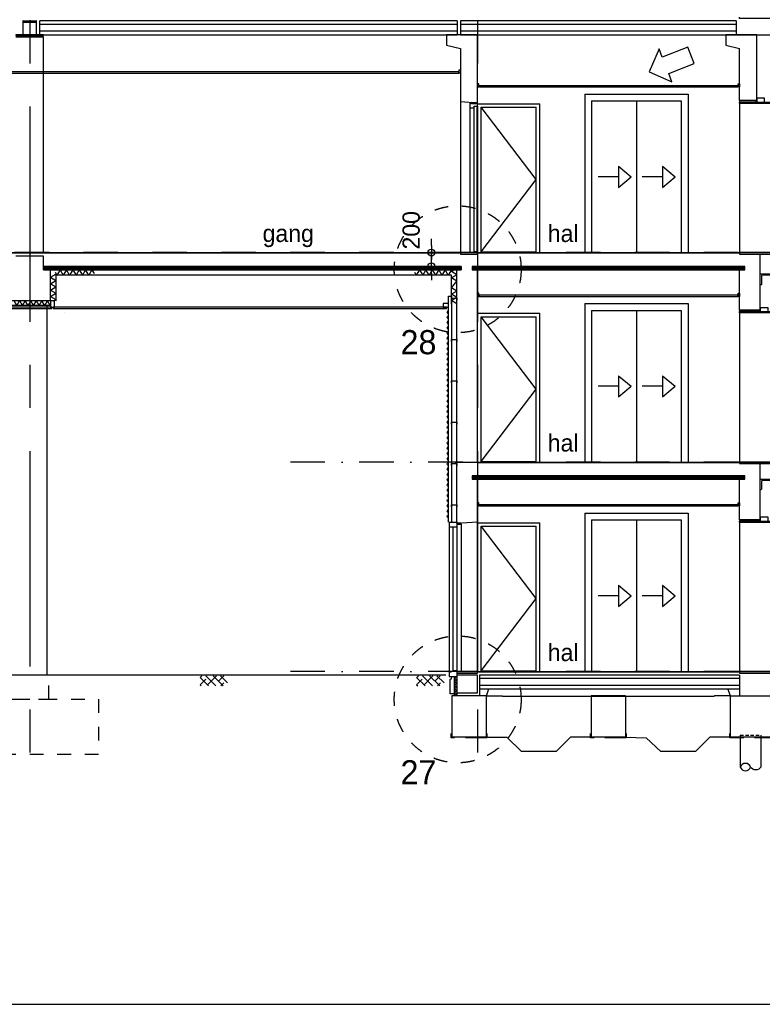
# Model space of a CAD drawing. Extents: x 0 to 140000, y 0 to 84100.
# Tile 43 of 105: x 43758 to 54535, y 1000 to 15285. Entities that reach past the tile are written whole.
import ezdxf
from ezdxf.enums import TextEntityAlignment as Align

# ---------------------------------------------------------------- set-up
doc = ezdxf.new("R2010")
doc.units = 0
doc.header["$LTSCALE"] = 100
doc.header["$MEASUREMENT"] = 0
doc.header["$PDMODE"] = 35
doc.header["$PDSIZE"] = 5
for name, pattern in [('B0201', [50, 31.25, -6.25, 6.25, -6.25]), ('B0403', [37.5, 25, -12.5]), ('B0702', [4.6875, 3.125, -1.5625]), ('DASHDOT', [1, 0.5, -0.25, 0, -0.25]), ('HIDDENX2', [0.75, 0.5, -0.25]), ('TEGELS', [4, 2, -2])]:
    doc.linetypes.add(name, pattern=pattern)
doc.layers.get('0').update_dxf_attribs({"linetype": 'CONTINUOUS'})
doc.layers.get('DEFPOINTS').update_dxf_attribs({"linetype": 'CONTINUOUS'})
for name, color, linetype in [('AA21K---_ISOLATIE', 1, 'CONTINUOUS'), ('AA27K---_ISOLATIE', 1, 'CONTINUOUS'), ('AA43----_ARCEER', 1, 'CONTINUOUS'), ('AI$7A---_STRAMIEN', 1, 'CONTINUOUS'), ('AI31----_BUITENKOZ', 7, 'CONTINUOUS'), ('AL$0A---_WIJZIGINGEN', 2, 'CONTINUOUS'), ('AL$1A---_ALGEMEEN', 1, 'CONTINUOUS'), ('AL$7A---_STRAMIEN', 42, 'B0201'), ('AL$8A---_HULPLIJNEN', 1, 'CONTINUOUS'), ('AL11----_GRONDWERK', 4, 'CONTINUOUS'), ('AL21----_BUITENWAND', 2, 'CONTINUOUS'), ('AL21FG2-_BAKSTEEN', 2, 'CONTINUOUS'), ('AL21K---_ISOLATIE', 1, 'CONTINUOUS'), ('AL21XI--_HOUT', 7, 'CONTINUOUS'), ('AL21XN6-_KUNSTSTOF', 2, 'CONTINUOUS'), ('AL22G---_PREFABBETON', 3, 'CONTINUOUS'), ('AL23----_ARCEER', 3, 'CONTINUOUS'), ('AL23----_VLOEREN', 7, 'CONTINUOUS'), ('AL27K---_ISOLATIE', 7, 'CONTINUOUS'), ('AL28----_KONSTRUKTIE', 3, 'CONTINUOUS'), ('AL28MH--_METAAL', 3, 'CONTINUOUS'), ('AL31----_BUITENKOZ', 7, 'CONTINUOUS'), ('AL31----_BUITENKOZIJ', 7, 'CONTINUOUS'), ('AL32----_BINNENKOZ', 7, 'CONTINUOUS'), ('AL32----_BINNENKOZIJ', 7, 'CONTINUOUS'), ('AL41----_BUITENWANDA', 2, 'CONTINUOUS'), ('AL42----_BINNENWANDA', 2, 'CONTINUOUS'), ('AL43----_VLOERAFW', 1, 'CONTINUOUS'), ('AL45----_PLAFONDAFW', 7, 'CONTINUOUS'), ('AM$1A---_ALGEMEEN', 1, 'CONTINUOUS'), ('AT$0A---_WIJZIGINGEN', 7, 'CONTINUOUS'), ('AT$1A---_ALGEMEEN', 7, 'CONTINUOUS'), ('BL$8A---_HULPLIJNEN', 1, 'CONTINUOUS')]:
    doc.layers.add(name, color=color, linetype=linetype)
doc.styles.add('00_10', font='B-GBP.shx', dxfattribs={"height": 12})
doc.styles.add('03_100', font='B-GBP.shx', dxfattribs={"height": 350})
doc.styles.add('03_AT', font='B-GBP')
doc.styles.add('B-01', font='b-gbp')
doc.dimstyles.new('1732', dxfattribs={"dimscale": 100, "dimtxt": 2.5, "dimasz": 1, "dimexe": 0.18, "dimexo": 0.0625, "dimgap": 1, "dimtad": 1, "dimdec": 0, "dimzin": 0, "dimtxsty": 'B-01', "dimblk1": 'B-TOD', "dimblk2": 'B-TOD', "dimsah": 1, "dimcen": 1, "dimse1": 1, "dimse2": 1, "dimclrt": 2, "dimazin": 3, "dimtfac": 1, "dimtdec": 1, "dimtmove": 0, "dimatfit": 3, "dimtolj": 1, "dimtzin": 0})

# ---------------------------------------------------------------- blocks, each defined once
blk = doc.blocks.new('ARC890')
at = {"color": 0}
for q in [(-52, -45), (52, -45)]:
    blk.add_line((0, 45), q, dxfattribs=at)
blk = doc.blocks.new('BORDER')
at = {"linetype": 'BYBLOCK'}
blk.add_line((0, 0), (1, 0), dxfattribs=at)
blk = doc.blocks.new('ARC870')
at = {"color": 0}
for q in [(-40, -35), (40, -35)]:
    blk.add_line((0, 35), q, dxfattribs=at)
blk = doc.blocks.new('B-TOD')
for p, q in [((0, -2), (0, 2)), ((-1, 0), (1, 0))]:
    blk.add_line(p, q)
blk.add_circle((0, 0), 0.5)
blk = doc.blocks.new('*D224')
at = {"color": 0, "linetype": 'BYBLOCK'}
for p, q in [((49733, 12007), (49733, 12107)), ((49733, 11707), (49733, 11907)), ((49733, 11707), (49733, 11907)), ((49733, 11607), (49733, 11507))]:
    blk.add_line(p, q, dxfattribs=at)
at = {"layer": 'DEFPOINTS', "color": 0, "linetype": 'BYBLOCK'}
for p in [(49733, 11907), (50154, 11907), (50166, 11707)]:
    blk.add_point(p, dxfattribs=at)
at = {"color": 0, "linetype": 'BYBLOCK', "xscale": 100, "yscale": 100, "zscale": 100}
for p, rotation in [((49733, 11907), 270), ((49733, 11707), 90)]:
    blk.add_blockref('B-TOD', p, dxfattribs=dict(at, rotation=rotation))
at = {"color": 2, "linetype": 'BYBLOCK', "insert": (49440, 12230), "char_height": 250, "attachment_point": 5, "rotation": 90, "style": 'B-01'}
blk.add_mtext('\\A1;200', dxfattribs=at)
blk = doc.blocks.new('AS00S005')
at = {"layer": 'AL$0A---_WIJZIGINGEN'}
blk.add_lwpolyline([(0, 0), (-5.12, -5.12), (-5.12, -2.56), (-13.06, -2.56), (-13.06, 2.56), (-5.12, 2.56), (-5.12, 5.12)], close=True, dxfattribs=at)
at = {"layer": 'AT$0A---_WIJZIGINGEN', "color": 3, "style": '03_AT'}
blk.add_attdef('NUMMER', text='', height=3.5, dxfattribs=at).set_placement((-8.98, -0.06), align=Align.MIDDLE)

msp = doc.modelspace()

# ---------------------------------------------------------------- hatches: boundary and pattern name
h = msp.add_hatch()
h.set_pattern_fill('ANSI38', color=256, scale=600, style=0)
h.set_pattern_definition([(135, (56559.675, 9985.19), (53.033, 53.033), []), (45, (56559.675, 9985.19), (159.09903, 53.033), [187.5, -112.5])])
h.paths.add_polyline_path([(46776, 5620.2), (46376.5, 5620.2), (46376.5, 5766.7), (46776, 5766.7)])
h = msp.add_hatch()
h.set_pattern_fill('ANSI38', color=256, scale=600, style=0)
h.set_pattern_definition([(135, (59701.54, 9985.19), (53.033, 53.033), []), (45, (59701.54, 9985.19), (159.09903, 53.033), [187.5, -112.5])])
h.paths.add_polyline_path([(49917.9, 5620.2), (49518.4, 5620.2), (49518.4, 5766.7), (49917.9, 5766.7)])

# ---------------------------------------------------------------- linework, layer by layer
at = {"color": 1}
for p, q in [((44271.8, 11620.9), (44297.3, 11576.7)), ((44343.5, 11656.7), (44389.7, 11576.7)), ((44806.6, 11656.7), (44760.4, 11576.7)), ((44806.6, 11656.7), (44838, 11602.2)), ((49488.3, 11620.9), (49513.8, 11576.7)), ((49560, 11656.7), (49606.2, 11576.7)), ((50023, 11656.7), (49976.8, 11576.7)), ((50068, 11656.7), (50023.8, 11631.1)), ((50103.8, 11585), (50023.8, 11538.8)), ((44203.8, 11455.3), (44283.8, 11501.5)), ((44203.8, 11455.3), (44283.8, 11409.2))]:
    msp.add_line(p, q, dxfattribs=at)
at = {"color": 1, "linetype": 'CONTINUOUS'}
for p, q in [((44482.1, 11576.7), (44435.9, 11656.7)), ((44760.4, 11576.7), (44714.2, 11656.7)), ((49698.6, 11576.7), (49652.4, 11656.7)), ((49976.8, 11576.7), (49930.6, 11656.7)), ((50023.8, 11396.4), (50103.8, 11492.6))]:
    msp.add_line(p, q, dxfattribs=at)
at = {"color": 0}
msp.add_lwpolyline([(50003.8, 5503.7), (50003.8, 5718.7), (50024.8, 5723.7), (50028.8, 5753.7), (50063.8, 5753.7), (50063.8, 5503.7)], close=True, dxfattribs=at)
at = {"layer": 'AA21K---_ISOLATIE'}
msp.add_line((44202.8, 11136.7), (44162.4, 11206.7), dxfattribs=at)
at = {"layer": 'AA27K---_ISOLATIE'}
for p, q in [((50103.2, 5753.7), (50064.7, 5728.3)), ((50103.2, 5702.9), (50064.7, 5728.3)), ((50103.2, 5702.9), (50064.7, 5677.5)), ((50103.2, 5652.1), (50064.7, 5677.5)), ((50103.2, 5652.1), (50064.7, 5626.7)), ((50103.2, 5601.3), (50064.7, 5626.7)), ((50103.2, 5601.3), (50064.7, 5575.9)), ((50103.2, 5550.5), (50064.7, 5575.9)), ((50103.2, 5550.5), (50064.7, 5525.1)), ((50103.2, 5499.7), (50064.7, 5525.1)), ((50103.2, 5499.7), (50064.7, 5474.3))]:
    msp.add_line(p, q, dxfattribs=at)
at = {"layer": 'AA43----_ARCEER'}
for p, q in [((50289.8, 14006.7), (50289.8, 11906.7)), ((50403.8, 14031.7), (50403.8, 11906.7)), ((50403.8, 8000.7), (50403.8, 5826.7))]:
    msp.add_line(p, q, dxfattribs=at)
at = {"layer": 'AI$7A---_STRAMIEN'}
msp.add_line((44415.2, 11037.3), (44415.2, 11037.3), dxfattribs=at)
at = {"layer": 'AI31----_BUITENKOZ'}
for points in [[(54453.8, 14091.2), (54567.8, 14091.2), (54567.8, 14147.2), (54453.8, 14147.2)], [(54503.8, 11050.7), (54617.8, 11050.7), (54617.8, 11106.7), (54503.8, 11106.7)], [(54503.8, 8010.4), (54617.8, 8010.4), (54617.8, 8066.4), (54503.8, 8066.4)]]:
    msp.add_lwpolyline(points, close=True, dxfattribs=at)
at = {"layer": 'AL$1A---_ALGEMEEN', "color": 4, "linetype": 'TEGELS'}
for centre in [(50114.2, 11664.2), (50114.2, 5424.1)]:
    msp.add_circle(centre, 920.5, dxfattribs=at)
at = {"layer": 'AL$7A---_STRAMIEN'}
for p, q in [((43903.8, 39027.2), (43903.8, 4182.5)), ((50403.8, 39027.2), (50403.8, 4132.5))]:
    msp.add_line(p, q, dxfattribs=at)
at = {"layer": 'AL$7A---_STRAMIEN', "color": 1, "linetype": 'DASHDOT', "ltscale": 10}
for p, q in [((74188.1, 11906.7), (32778.5, 11906.7)), ((74189, 8866.7), (47505.6, 8866.7)), ((74189, 5826.7), (47505.6, 5826.7))]:
    msp.add_line(p, q, dxfattribs=at)
at = {"layer": 'AL$8A---_HULPLIJNEN'}
for p, q in [((43703.9, 15034.7), (44103.7, 15034.7)), ((50531.7, 5476.7), (50566.1, 5576.7)), ((54070.9, 5476.7), (54036.4, 5576.7))]:
    msp.add_line(p, q, dxfattribs=at)
at = {"layer": 'AL$8A---_HULPLIJNEN', "linetype": 'TEGELS'}
for p, q in [((50763.5, 5476.7), (50770.3, 5466.7)), ((53839, 5476.7), (53832.3, 5466.7))]:
    msp.add_line(p, q, dxfattribs=at)
at = {"layer": 'AL11----_GRONDWERK'}
msp.add_line((49942.8, 5776.7), (1000, 5776.7), dxfattribs=at)
at = {"layer": 'AL21----_BUITENWAND'}
msp.add_lwpolyline([(44258.8, 11116.7), (44263.8, 11116.7), (44263.8, 11206.7), (44248.8, 11206.7), (44263.8, 11206.7), (44203.8, 11206.7), (44203.8, 11116.7), (44263.8, 11116.7)], close=True, dxfattribs=at)
at = {"layer": 'AL21FG2-_BAKSTEEN', "color": 1}
for p, q in [((51957.3, 14206.7), (51957.3, 11906.7)), ((51957.3, 14206.7), (53457.3, 14206.7)), ((53457.3, 14206.7), (53457.3, 11906.7)), ((52057.3, 14106.7), (52057.3, 11906.7)), ((52057.3, 14106.7), (53357.3, 14106.7)), ((52057.3, 14088.7), (52057.3, 11906.7)), ((52707.3, 14106.7), (52707.3, 11906.7)), ((53357.3, 14106.7), (53357.3, 11906.7)), ((52446.1, 13160.2), (52629.1, 13006.7)), ((52446.1, 13160.2), (52446.1, 12853.2)), ((53085.3, 13160.2), (53268.2, 13006.7)), ((53085.3, 13160.2), (53085.3, 12853.2)), ((52446.1, 13006.7), (52153.6, 13006.7)), ((52446.1, 12853.2), (52629.1, 13006.7)), ((53085.3, 13006.7), (52792.8, 13006.7)), ((53085.3, 12853.2), (53268.2, 13006.7)), ((51957.3, 11166.7), (51957.3, 8866.7)), ((51957.3, 11166.7), (53457.3, 11166.7)), ((53457.3, 11166.7), (53457.3, 8866.7)), ((52057.3, 11066.7), (52057.3, 8866.7)), ((52057.3, 11066.7), (53357.3, 11066.7)), ((52707.3, 11066.7), (52707.3, 8866.7)), ((53357.3, 11066.7), (53357.3, 8866.7)), ((52446.1, 10120.2), (52629.1, 9966.7)), ((52446.1, 10120.2), (52446.1, 9813.2)), ((53085.3, 10120.2), (53268.2, 9966.7)), ((53085.3, 10120.2), (53085.3, 9813.2)), ((52446.1, 9966.7), (52153.6, 9966.7)), ((52446.1, 9813.2), (52629.1, 9966.7)), ((53085.3, 9966.7), (52792.8, 9966.7)), ((53085.3, 9813.2), (53268.2, 9966.7)), ((51957.3, 8126.7), (51957.3, 5826.7)), ((51957.3, 8126.7), (53457.3, 8126.7)), ((52057.3, 8026.7), (52057.3, 5826.7)), ((52057.3, 8026.7), (53357.3, 8026.7)), ((52707.3, 8026.7), (52707.3, 5826.7)), ((53357.3, 8026.7), (53357.3, 5826.7)), ((53457.3, 8126.7), (53457.3, 5826.7)), ((52446.1, 7080.2), (52629.1, 6926.7)), ((52446.1, 7080.2), (52446.1, 6773.2)), ((53085.3, 7080.2), (53268.2, 6926.7)), ((53085.3, 7080.2), (53085.3, 6773.2)), ((52446.1, 6926.7), (52153.6, 6926.7)), ((52446.1, 6773.2), (52629.1, 6926.7)), ((53085.3, 6926.7), (52792.8, 6926.7)), ((53085.3, 6773.2), (53268.2, 6926.7))]:
    msp.add_line(p, q, dxfattribs=at)
at = {"layer": 'AL21K---_ISOLATIE'}
for p, q in [((51253.8, 12966.7), (50453.8, 14016.7)), ((50453.8, 11916.7), (51253.8, 12966.7)), ((50453.8, 11916.7), (51253.8, 11916.7)), ((44283.8, 11576.7), (44283.8, 11208.4)), ((44343.5, 11656.7), (44297.3, 11576.7)), ((44435.9, 11656.7), (44389.7, 11576.7)), ((44714.2, 11656.7), (44668, 11576.7)), ((49560, 11656.7), (49513.8, 11576.7)), ((49652.4, 11656.7), (49606.2, 11576.7)), ((49930.6, 11656.7), (49884.5, 11576.7)), ((50103.8, 11585), (50023.8, 11631.1)), ((50103.8, 11492.6), (50023.8, 11538.8)), ((44248.8, 11203.9), (44283.8, 11224.1)), ((50103.8, 11164.3), (50023.8, 11210.5)), ((51253.8, 9926.7), (50453.8, 10976.7)), ((50453.8, 8876.7), (51253.8, 9926.7)), ((50453.8, 8876.7), (51253.8, 8876.7)), ((51253.8, 6886.7), (50453.8, 7936.7)), ((50453.8, 5836.7), (51253.8, 6886.7)), ((50453.8, 5836.7), (51253.8, 5836.7))]:
    msp.add_line(p, q, dxfattribs=at)
at = {"layer": 'AL21K---_ISOLATIE', "color": 1}
for p, q in [((50023.8, 11576.7), (44283.8, 11576.7)), ((50023.8, 11157.9), (50023.8, 11576.7))]:
    msp.add_line(p, q, dxfattribs=at)
at = {"layer": 'AL21K---_ISOLATIE'}
msp.add_lwpolyline([(44203.8, 11136.7), (43603.8, 11136.7)], dxfattribs=at)
at = {"layer": 'AL21XI--_HOUT'}
msp.add_lwpolyline([(49901.8, 11168.7), (49901.8, 11116.7), (49981.8, 11116.7), (49981.8, 11168.7)], close=True, dxfattribs=at)
msp.add_lwpolyline([(49981.8, 7993.7), (49981.8, 11275.6), (50023.8, 11275.6), (50023.8, 7993.7)], dxfattribs=at)
at = {"layer": 'AL21XN6-_KUNSTSTOF', "color": 0, "linetype": 'B0702'}
for points in [[(50538.8, 4926.7), (50538.8, 4866.7), (50018.8, 4866.7), (50018.8, 4926.7)], [(52561.3, 4926.7), (52561.3, 4866.7), (52041.3, 4866.7), (52041.3, 4926.7)], [(55203.8, 4926.7), (55203.8, 4866.7), (54063.8, 4866.7), (54063.8, 4926.7)]]:
    msp.add_lwpolyline(points, dxfattribs=at)
at = {"layer": 'AL22G---_PREFABBETON', "color": 1}
msp.add_line((44103.7, 11906.7), (44103.7, 15034.7), dxfattribs=at)
at = {"layer": 'AL23----_ARCEER', "color": 1}
for p, q in [((50107.4, 15216.7), (44049.2, 15216.7)), ((54157.4, 15216.7), (50153.8, 15216.7)), ((50107.4, 15116.7), (44049.2, 15116.7)), ((54157.4, 15116.7), (50153.8, 15116.7)), ((50165.5, 11694.2), (44103.8, 11694.2)), ((50165.5, 11681.6), (44103.8, 11681.6)), ((50165.5, 11668.5), (44103.8, 11668.5)), ((54280.8, 11694.2), (50324.8, 11694.2)), ((54280.8, 11681.6), (50324.8, 11681.6)), ((54280.8, 11668.5), (50324.8, 11668.5)), ((54280.8, 8654.2), (50324.8, 8654.2)), ((54280.8, 8641.6), (50324.8, 8641.6)), ((54280.8, 8628.5), (50324.8, 8628.5)), ((54203.8, 5726.7), (50428.8, 5726.7)), ((54203.8, 5626.7), (50428.8, 5626.7))]:
    msp.add_line(p, q, dxfattribs=at)
at = {"layer": 'AL23----_ARCEER'}
for p, q in [((44103.8, 11856.7), (43703.8, 11856.7)), ((44103.8, 11656.7), (44103.8, 11856.7)), ((50165.5, 11706.7), (50165.5, 11656.7)), ((50324.8, 11706.7), (50324.8, 11656.7)), ((50324.8, 8666.7), (50324.8, 8616.7))]:
    msp.add_line(p, q, dxfattribs=at)
at = {"layer": 'AL23----_ARCEER', "color": 3}
for p, q in [((50165.5, 11706.7), (44103.8, 11706.7)), ((54280.8, 11706.7), (50324.8, 11706.7)), ((54280.8, 8666.7), (50324.8, 8666.7))]:
    msp.add_line(p, q, dxfattribs=at)
at = {"layer": 'AL23----_VLOEREN'}
for p, q in [((44049.2, 15066.7), (44049.2, 15266.7)), ((50107.4, 15266.7), (44049.2, 15266.7)), ((50107.4, 15266.7), (50107.4, 15066.7)), ((54157.4, 15266.7), (50153.8, 15266.7)), ((50153.8, 15266.7), (50153.8, 15066.7)), ((54157.4, 15266.7), (54157.4, 15066.7)), ((44049.2, 15066.7), (50107.4, 15066.7)), ((50153.8, 15066.7), (54157.4, 15066.7)), ((34803.8, 11901.7), (50153.8, 11901.7)), ((50403.8, 11901.7), (54203.8, 11901.7)), ((50403.8, 8861.7), (54203.8, 8861.7)), ((54203.8, 5776.7), (50428.8, 5776.7)), ((54203.8, 5776.7), (54203.8, 5476.7)), ((50428.8, 5576.7), (54203.8, 5576.7))]:
    msp.add_line(p, q, dxfattribs=at)
at = {"layer": 'AL23----_VLOEREN', "color": 3}
msp.add_line((44103.8, 11706.7), (44103.8, 11656.7), dxfattribs=at)
msp.add_line((44103.8, 11706.7), (44103.8, 11656.7), dxfattribs=at)
at = {"layer": 'AL23----_VLOEREN'}
msp.add_lwpolyline([(54157.4, 15066.7), (54847.3, 15066.7), (54847.3, 15304.3), (54203.8, 15304.3), (54203.8, 15321.7)], dxfattribs=at)
at = {"layer": 'AL23----_VLOEREN', "color": 3}
for points in [[(44103.8, 11656.7), (50165.5, 11656.7)], [(50324.8, 11656.7), (54280.8, 11656.7), (54280.8, 11706.7)], [(50324.8, 8616.7), (54280.8, 8616.7), (54280.8, 8666.7)]]:
    msp.add_lwpolyline(points, dxfattribs=at)
at = {"layer": 'AL27K---_ISOLATIE'}
for points in [[(50063.8, 5753.7), (50063.8, 5516.7)], [(50063.8, 5753.7), (50063.8, 5476.7)], [(50103.2, 5753.7), (50103.2, 5476.7)]]:
    msp.add_lwpolyline(points, dxfattribs=at)
at = {"layer": 'AL28----_KONSTRUKTIE'}
for p, q in [((54203.8, 15066.7), (54003.8, 15066.7)), ((54003.8, 15066.7), (54003.8, 14916.7)), ((54453.8, 15066.7), (54203.8, 15066.7)), ((54203.8, 15066.7), (54203.8, 15066.7)), ((54453.8, 14111.2), (54453.8, 15066.7)), ((54453.8, 15066.7), (54453.8, 15066.7)), ((54453.8, 15066.7), (54453.8, 15066.7)), ((54003.8, 14916.7), (54203.8, 14866.7)), ((54203.8, 14111.2), (54203.8, 14866.7)), ((54203.8, 14111.2), (54453.8, 14111.2)), ((54503.8, 11070.7), (54503.8, 11884.3)), ((44203.8, 11206.7), (44203.8, 11656.7)), ((50103.8, 7980.7), (50103.8, 11656.7)), ((50403.8, 11040.7), (50403.8, 11656.7)), ((54203.8, 11070.7), (54203.8, 11656.7)), ((50403.8, 8861.7), (50403.8, 11464)), ((44203.8, 11206.7), (43603.8, 11206.7)), ((50403.8, 11264), (50403.8, 11264)), ((54203.8, 11070.7), (54453.8, 11070.7)), ((54203.8, 11070.7), (54503.8, 11070.7)), ((54503.8, 8030.7), (54503.8, 8844.3)), ((50403.8, 8000.7), (50403.8, 8616.7)), ((54203.8, 8030.7), (54203.8, 8616.7)), ((50403.8, 8224), (50403.8, 8224)), ((50103.8, 7980.7), (50403.8, 8000.7)), ((54203.8, 8030.7), (54453.8, 8030.7)), ((54203.8, 8030.7), (54503.8, 8030.7)), ((50028.8, 5476.7), (50028.8, 4876.7)), ((50528.8, 5476.7), (50028.8, 5476.7)), ((50528.8, 5476.7), (50528.8, 4876.7)), ((52051.3, 5476.7), (52051.3, 4876.7)), ((52551.3, 5476.7), (52051.3, 5476.7)), ((52551.3, 5476.7), (52551.3, 4876.7)), ((50528.8, 4876.7), (50028.8, 4876.7)), ((52551.3, 4876.7), (52051.3, 4876.7))]:
    msp.add_line(p, q, dxfattribs=at)
at = {"layer": 'AL28----_KONSTRUKTIE', "color": 1}
for p, q in [((50153.8, 14100.7), (50153.8, 11906.7)), ((54203.8, 14111.2), (54203.8, 11906.7)), ((44153.8, 11138), (44153.8, 5776.7)), ((54203.8, 11070.4), (54203.8, 8866.7)), ((54203.8, 8030.4), (54203.8, 5826.7))]:
    msp.add_line(p, q, dxfattribs=at)
at = {"layer": 'AL28----_KONSTRUKTIE', "color": 1, "linetype": 'CONTINUOUS'}
for p, q in [((54213.8, 4906.7), (54213.8, 4442.2)), ((54513.8, 4906.7), (54513.8, 4442.2))]:
    msp.add_line(p, q, dxfattribs=at)
at = {"layer": 'AL28----_KONSTRUKTIE', "color": 1, "linetype": 'HIDDENX2'}
msp.add_line((54213.8, 4906.7), (54513.8, 4906.7), dxfattribs=at)
at = {"layer": 'AL28----_KONSTRUKTIE'}
for points in [[(49953.8, 14916.7), (50153.8, 14866.7), (50153.8, 14100.7), (50403.8, 14080.7), (50403.8, 14504), (50403.8, 14504), (50403.8, 15066.7), (50403.8, 15066.7), (50403.8, 15066.7), (50153.8, 15066.7), (50153.8, 15066.7), (49953.8, 15066.7)], [(50403.8, 5776.7), (50103.8, 5776.7), (50103.8, 5516.7), (50403.8, 5516.7), (50403.8, 5516.7), (50403.8, 5516.7)], [(54073.8, 5476.7), (55193.8, 5476.7), (55193.8, 4876.7), (54073.8, 4876.7)]]:
    msp.add_lwpolyline(points, close=True, dxfattribs=at)
for points in [[(54521.8, 11444.7, -0.4142136), (54513.8, 11436.7), (54503.8, 11436.7), (54503.8, 11596.7), (54653.8, 11596.7), (54653.8, 11586.7, -0.4142136), (54645.8, 11578.7), (54537.8, 11578.7, 0.4142136), (54521.8, 11562.7)], [(54521.8, 8474.7, -0.4142136), (54513.8, 8466.7), (54503.8, 8466.7), (54503.8, 8616.7), (54653.8, 8616.7), (54653.8, 8606.7, -0.4142136), (54645.8, 8598.7), (54537.8, 8598.7, 0.4142136), (54521.8, 8582.7)]]:
    msp.add_lwpolyline(points, format="xyb", close=True, dxfattribs=at)
at = {"layer": 'AL28----_KONSTRUKTIE', "color": 1, "linetype": 'TEGELS'}
for points in [[(43628.8, 5426.7), (44178.8, 5426.7), (44178.8, 5776.7), (43628.8, 5776.7)], [(42903.8, 5426.7), (44903.8, 5426.7), (44903.8, 4626.7), (42903.8, 4626.7)]]:
    msp.add_lwpolyline(points, close=True, dxfattribs=at)
at = {"layer": 'AL28----_KONSTRUKTIE', "color": 1, "linetype": 'CONTINUOUS'}
msp.add_lwpolyline([(54513.8, 4442.2, -0.5634677), (54363.8, 4442.2, 0.7167491), (54213.8, 4442.2, 0.6984524), (54363.8, 4442.2)], format="xyb", dxfattribs=at)
at = {"layer": 'AL28MH--_METAAL'}
msp.add_lwpolyline([(43704, 15054.7), (44103.8, 15054.7), (44103.8, 15066.7), (44003.9, 15066.7), (44003.9, 15266.7), (43998.9, 15266.7), (43998.9, 15066.7), (43808.9, 15066.7), (43808.9, 15266.7), (43998.9, 15266.7), (43998.9, 15246.7), (43808.9, 15246.7), (43808.9, 15266.7), (43803.9, 15266.7), (43803.9, 15066.7), (43704, 15066.7)], close=True, dxfattribs=at)
at = {"layer": 'AL28MH--_METAAL', "color": 4}
for points in [[(50032.3, 11216.8), (50023.6, 11216.8), (50023.6, 11247.5), (50103.6, 11247.5), (50103.6, 11216.8), (50094.5, 11216.8)], [(50032.3, 10616.8), (50023.6, 10616.8), (50023.6, 10647.5), (50103.6, 10647.5), (50103.6, 10616.8), (50094.5, 10616.8)], [(50032.3, 10016.8), (50023.6, 10016.8), (50023.6, 10047.5), (50103.6, 10047.5), (50103.6, 10016.8), (50094.5, 10016.8)], [(50032.3, 9416.8), (50023.6, 9416.8), (50023.6, 9447.5), (50103.6, 9447.5), (50103.6, 9416.8), (50094.5, 9416.8)], [(50032.3, 8816.8), (50023.6, 8816.8), (50023.6, 8847.5), (50103.6, 8847.5), (50103.6, 8816.8), (50094.5, 8816.8)], [(50032.3, 8216.8), (50023.6, 8216.8), (50023.6, 8247.5), (50103.6, 8247.5), (50103.6, 8216.8), (50094.5, 8216.8)]]:
    msp.add_lwpolyline(points, dxfattribs=at)
at = {"layer": 'AL31----_BUITENKOZ'}
msp.add_line((50046, 7926.7), (50046, 5826.7), dxfattribs=at)
at = {"layer": 'AL31----_BUITENKOZ', "color": 2, "linetype": 'CONTINUOUS'}
for points in [[(54443.8, 14090.9), (54443.8, 14111.2), (54206.8, 14111.2), (54203.8, 14108.2), (54203.8, 14090.9), (54443.8, 14090.9), (54443.8, 14090.9)], [(54723.8, 14090.9), (54723.8, 14070.7), (54206.8, 14070.7), (54203.8, 14073.7), (54203.8, 14090.9), (54642.1, 14090.9), (54642.1, 14090.9)], [(54503.8, 11050.4), (54503.8, 11070.7), (54206.8, 11070.7), (54203.8, 11067.7), (54203.8, 11050.4), (54503.8, 11050.4), (54503.8, 11050.4)], [(54723.8, 11050.4), (54723.8, 11030.2), (54206.8, 11030.2), (54203.8, 11033.2), (54203.8, 11050.4), (54642.1, 11050.4), (54642.1, 11050.4)], [(54503.8, 8010.4), (54503.8, 8030.7), (54206.8, 8030.7), (54203.8, 8027.7), (54203.8, 8010.4), (54503.8, 8010.4), (54503.8, 8010.4)], [(54723.8, 8010.4), (54723.8, 7990.2), (54206.8, 7990.2), (54203.8, 7993.2), (54203.8, 8010.4), (54642.1, 8010.4), (54642.1, 8010.4)]]:
    msp.add_lwpolyline(points, close=True, dxfattribs=at)
at = {"layer": 'AL31----_BUITENKOZIJ', "linetype": 'CONTINUOUS'}
msp.add_line((44222.5, 11096.7), (44222.5, 11116.7), dxfattribs=at)
at = {"layer": 'AL31----_BUITENKOZIJ', "color": 1, "linetype": 'CONTINUOUS'}
msp.add_line((50166.9, 7968.4), (50166.9, 5826.7), dxfattribs=at)
at = {"layer": 'AL31----_BUITENKOZIJ', "linetype": 'CONTINUOUS'}
for points in [[(44222.5, 11116.7), (43585, 11116.7)], [(43585, 11096.7), (44222.5, 11096.7)]]:
    msp.add_lwpolyline(points, dxfattribs=at)
for points in [[(44245, 11096.7), (49937.5, 11096.7), (49937.5, 11096.7), (49949.5, 11096.7), (49949.5, 11116.7), (44245, 11116.7), (44245, 11096.7)], [(50103.2, 7980.7), (50103.2, 7965.4), (50163.9, 7965.4), (50166.9, 7968.4), (50166.9, 7980.7), (50135.2, 7980.7), (50135.2, 7980.7)]]:
    msp.add_lwpolyline(points, close=True, dxfattribs=at)
at = {"layer": 'AL32----_BINNENKOZ'}
for p, q in [((49988.8, 7993.7), (49988.8, 5753.7)), ((49988.8, 7993.7), (50103.2, 7993.7)), ((49988.8, 7926.7), (50103.2, 7926.7)), ((50103.2, 7993.7), (50103.2, 5753.7)), ((50046, 5826.7), (49988.8, 5814.3)), ((49988.8, 5753.7), (50103.2, 5753.7)), ((50046, 5841.7), (50103.2, 5841.7)), ((50428.8, 5776.7), (50428.8, 5476.7))]:
    msp.add_line(p, q, dxfattribs=at)
at = {"layer": 'AL32----_BINNENKOZIJ'}
for p, q in [((50403.8, 11906.7), (50403.8, 14066.7)), ((50403.8, 14066.7), (51303.8, 14066.7)), ((50453.8, 11906.7), (50453.8, 14016.7)), ((50453.8, 14016.7), (51253.8, 14016.7)), ((51253.8, 11906.7), (51253.8, 14016.7)), ((51303.8, 11906.7), (51303.8, 14066.7)), ((50403.8, 8866.7), (50403.8, 11026.7)), ((50403.8, 11026.7), (51303.8, 11026.7)), ((51303.8, 8866.7), (51303.8, 11026.7)), ((50453.8, 8866.7), (50453.8, 10976.7)), ((50453.8, 10976.7), (51253.8, 10976.7)), ((51253.8, 8866.7), (51253.8, 10976.7)), ((50403.8, 5826.7), (50403.8, 7986.7)), ((50403.8, 7986.7), (51303.8, 7986.7)), ((50453.8, 5826.7), (50453.8, 7936.7)), ((50453.8, 7936.7), (51253.8, 7936.7)), ((51253.8, 5826.7), (51253.8, 7936.7)), ((51303.8, 5826.7), (51303.8, 7986.7))]:
    msp.add_line(p, q, dxfattribs=at)
at = {"layer": 'AL32----_BINNENKOZIJ', "color": 2, "linetype": 'CONTINUOUS'}
msp.add_lwpolyline([(50353.8, 11916.7), (50353.8, 14031.7), (50393.8, 14031.7), (50393.8, 11916.7)], close=True, dxfattribs=at)
at = {"layer": 'AL41----_BUITENWANDA'}
for points in [[(49972.8, 10340.1, -0.474695), (49972.8, 10378.1, 0.474695), (49972.8, 10416.1, -0.474695), (49972.8, 10454.1, 0.474695), (49972.8, 10492.1, -0.474695), (49972.8, 10530.1, 0.474695), (49972.8, 10568.1, -0.474695), (49972.8, 10606.1, 0.474695), (49972.8, 10644.1, -0.474695), (49972.8, 10682.1, 0.474695), (49972.8, 10720.1, -0.474695), (49972.8, 10758.1, 0.474695), (49972.8, 10796.1, -0.474695), (49972.8, 10834.1, 0.474695), (49972.8, 10872.1, -0.474695), (49972.8, 10910.1, 0.474695), (49972.8, 10948.1, -0.474695), (49972.8, 10986.1, 0.474695), (49972.8, 11024.1, -0.474695), (49972.8, 11062.1, 0.474695), (49972.8, 11100.1)], [(49972.8, 9580.1, -0.474695), (49972.8, 9618.1, 0.474695), (49972.8, 9656.1, -0.474695), (49972.8, 9694.1, 0.474695), (49972.8, 9732.1, -0.474695), (49972.8, 9770.1, 0.474695), (49972.8, 9808.1, -0.474695), (49972.8, 9846.1, 0.474695), (49972.8, 9884.1, -0.474695), (49972.8, 9922.1, 0.474695), (49972.8, 9960.1, -0.474695), (49972.8, 9998.1, 0.474695), (49972.8, 10036.1, -0.474695), (49972.8, 10074.1, 0.474695), (49972.8, 10112.1, -0.474695), (49972.8, 10150.1, 0.474695), (49972.8, 10188.1, -0.474695), (49972.8, 10226.1, 0.474695), (49972.8, 10264.1, -0.474695), (49972.8, 10302.1, 0.474695), (49972.8, 10340.1)], [(49972.8, 8820.1, -0.474695), (49972.8, 8858.1, 0.474695), (49972.8, 8896.1, -0.474695), (49972.8, 8934.1, 0.474695), (49972.8, 8972.1, -0.474695), (49972.8, 9010.1, 0.474695), (49972.8, 9048.1, -0.474695), (49972.8, 9086.1, 0.474695), (49972.8, 9124.1, -0.474695), (49972.8, 9162.1, 0.474695), (49972.8, 9200.1, -0.474695), (49972.8, 9238.1, 0.474695), (49972.8, 9276.1, -0.474695), (49972.8, 9314.1, 0.474695), (49972.8, 9352.1, -0.474695), (49972.8, 9390.1, 0.474695), (49972.8, 9428.1, -0.474695), (49972.8, 9466.1, 0.474695), (49972.8, 9504.1, -0.474695), (49972.8, 9542.1, 0.474695), (49972.8, 9580.1)], [(49972.8, 8060.1, -0.474695), (49972.8, 8098.1, 0.474695), (49972.8, 8136.1, -0.474695), (49972.8, 8174.1, 0.474695), (49972.8, 8212.1, -0.474695), (49972.8, 8250.1, 0.474695), (49972.8, 8288.1, -0.474695), (49972.8, 8326.1, 0.474695), (49972.8, 8364.1, -0.474695), (49972.8, 8402.1, 0.474695), (49972.8, 8440.1, -0.474695), (49972.8, 8478.1, 0.474695), (49972.8, 8516.1, -0.474695), (49972.8, 8554.1, 0.474695), (49972.8, 8592.1, -0.474695), (49972.8, 8630.1, 0.474695), (49972.8, 8668.1, -0.474695), (49972.8, 8706.1, 0.474695), (49972.8, 8744.1, -0.474695), (49972.8, 8782.1, 0.474695), (49972.8, 8820.1)]]:
    msp.add_lwpolyline(points, format="xyb", dxfattribs=at)
at = {"layer": 'AL41----_BUITENWANDA', "const_width": 1}
msp.add_lwpolyline([(49963.8, 8004.4, -0.2121735), (49972.8, 8022.1, 0.474695), (49972.8, 8060.1)], format="xyb", dxfattribs=at)
at = {"layer": 'AL42----_BINNENWANDA'}
for points in [[(50289.8, 14073.7), (50289.8, 14006.7), (50353.8, 14006.7), (50353.8, 14031.7), (50403.8, 14031.7), (50403.8, 14073.7), (50380.9, 14073.7), (50380.8, 14063.7), (50312.8, 14063.7), (50312.8, 14073.7)], [(50380.8, 14082.5), (50380.8, 14063.7), (50312.7, 14063.7), (50312.7, 14088)]]:
    msp.add_lwpolyline(points, close=True, dxfattribs=at)
at = {"layer": 'AL43----_VLOERAFW', "color": 1, "linetype": 'CONTINUOUS'}
for p, q in [((34813.8, 11906.7), (54813.8, 11906.7)), ((50078.2, 8866.7), (54813.8, 8866.7)), ((50103.2, 5826.7), (71749.8, 5826.7)), ((50528.8, 5476.7), (50763.5, 5476.7)), ((53832.3, 5466.7), (50770.3, 5466.7)), ((54073.8, 5476.7), (53839, 5476.7)), ((50528.8, 4876.7), (50828.8, 4876.7)), ((50828.8, 4876.7), (51038.8, 4666.7)), ((51751.3, 4876.7), (51541.3, 4666.7)), ((52051.3, 4876.7), (51751.3, 4876.7)), ((52551.3, 4876.7), (52851.3, 4866.7)), ((52851.3, 4866.7), (53061.3, 4666.7)), ((53773.8, 4876.7), (53563.8, 4666.7)), ((54073.8, 4876.7), (53773.8, 4876.7)), ((51541.3, 4666.7), (51038.8, 4666.7)), ((53563.8, 4666.7), (53061.3, 4666.7))]:
    msp.add_line(p, q, dxfattribs=at)
at = {"layer": 'AL43----_VLOERAFW', "color": 7, "linetype": 'CONTINUOUS'}
msp.add_line((50403.8, 5821.7), (54203.8, 5821.7), dxfattribs=at)
at = {"layer": 'AL43----_VLOERAFW', "color": 7}
for points in [[(50153.8, 11884.3), (50403.8, 11884.3), (50403.8, 11906.7), (50153.8, 11906.7)], [(54203.8, 11884.3), (55023.8, 11884.3), (55023.8, 11906.7), (54203.8, 11906.7)], [(54203.8, 8844.3), (55063.8, 8844.3), (55063.8, 8866.7), (54203.8, 8866.7)], [(50103.2, 5804.3), (50403.8, 5804.3), (50403.8, 5826.7), (50103.2, 5826.7)], [(54203.8, 5804.3), (55063.8, 5804.3), (55063.8, 5826.7), (54203.8, 5826.7)]]:
    msp.add_lwpolyline(points, close=True, dxfattribs=at)
at = {"layer": 'AL45----_PLAFONDAFW'}
for p, q in [((50129.2, 14526.7), (41278.4, 14526.7)), ((50129.2, 14506.7), (41278.4, 14506.7)), ((50129.2, 14506.7), (50129.2, 14526.7)), ((54179.2, 14326.7), (50428.4, 14326.7)), ((50428.4, 14306.7), (50428.4, 14326.7)), ((54179.2, 14306.7), (50428.4, 14306.7)), ((54179.2, 14306.7), (54179.2, 14326.7)), ((54179.2, 11286.7), (50428.4, 11286.7)), ((50428.4, 11266.7), (50428.4, 11286.7)), ((54179.2, 11266.7), (54179.2, 11286.7)), ((54179.2, 11266.7), (50428.4, 11266.7)), ((54179.2, 8246.7), (50428.4, 8246.7)), ((50428.4, 8226.7), (50428.4, 8246.7)), ((54179.2, 8226.7), (50428.4, 8226.7)), ((54179.2, 8226.7), (54179.2, 8246.7))]:
    msp.add_line(p, q, dxfattribs=at)
at = {"layer": 'AL45----_PLAFONDAFW', "const_width": 2}
for points in [[(50132.5, 14545.8), (50132.5, 14504.1), (50112.5, 14504.1)], [(50425.1, 14345.8), (50425.1, 14304.1), (50445.1, 14304.1)], [(54182.5, 14345.8), (54182.5, 14304.1), (54162.5, 14304.1)], [(50425.1, 11305.8), (50425.1, 11264.1), (50445.1, 11264.1)], [(54182.5, 11305.8), (54182.5, 11264.1), (54162.5, 11264.1)], [(50425.1, 8265.8), (50425.1, 8224.1), (50445.1, 8224.1)], [(54182.5, 8265.8), (54182.5, 8224.1), (54162.5, 8224.1)]]:
    msp.add_lwpolyline(points, dxfattribs=at)
at = {"layer": 'AL45----_PLAFONDAFW'}
for points in [[(50153.8, 14511.7), (50135.8, 14511.7), (50135.8, 14556.7), (50153.8, 14556.7)], [(50403.8, 14311.7), (50421.8, 14311.7), (50421.8, 14356.7), (50403.8, 14356.7)], [(54203.8, 14311.7), (54185.8, 14311.7), (54185.8, 14356.7), (54203.8, 14356.7)], [(50403.8, 11271.7), (50421.8, 11271.7), (50421.8, 11316.7), (50403.8, 11316.7)], [(54203.8, 11271.7), (54185.8, 11271.7), (54185.8, 11316.7), (54203.8, 11316.7)], [(50403.8, 8231.7), (50421.8, 8231.7), (50421.8, 8276.7), (50403.8, 8276.7)], [(54203.8, 8231.7), (54185.8, 8231.7), (54185.8, 8276.7), (54203.8, 8276.7)]]:
    msp.add_lwpolyline(points, close=True, dxfattribs=at)

# ---------------------------------------------------------------- block references
ref = msp.add_blockref('AS00S005', (52891.2, 14530.2), dxfattribs=dict(xscale=-50, yscale=50, zscale=50, rotation=21.35895020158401))
ref.add_attrib('NUMMER', 'B', dxfattribs={"layer": 'AT$0A---_WIJZIGINGEN', "color": 3, "height": 3.5, "rotation": 21.35895, "style": '03_AT'}).set_placement((53310.6, 14690.8), align=Align.MIDDLE)
at = {"layer": 'AA21K---_ISOLATIE', "yscale": 0.8888891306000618, "zscale": 0.8888891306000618}
for p, xscale, rotation in [((44243.8, 11547.7), -0.8888891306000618, 90), ((44243.8, 11363), 0.8888891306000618, 90), ((44243.8, 11270.6), 0.8888891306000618, 90), ((50063.8, 11349), -0.8888891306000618, 270), ((50063.8, 11256.7), -0.8888891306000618, 270)]:
    msp.add_blockref('ARC890', p, dxfattribs=dict(at, xscale=xscale, rotation=rotation))
at = {"layer": 'AA21K---_ISOLATIE', "xscale": -0.8888891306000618, "yscale": 0.8888891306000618, "zscale": 0.8888891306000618}
for p in [(44529.4, 11616.7), (44621.8, 11616.7), (49745.9, 11616.7), (49838.3, 11616.7)]:
    msp.add_blockref('ARC890', p, dxfattribs=at)
at = {"layer": 'AA21K---_ISOLATIE', "rotation": 179.9999999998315}
for p in [(43717.8, 11171.7), (43798.6, 11171.7), (43879.5, 11171.7), (43960.3, 11171.7), (44041.1, 11171.7), (44121.9, 11171.7)]:
    msp.add_blockref('ARC870', p, dxfattribs=at)
at = {"layer": 'BL$8A---_HULPLIJNEN', "linetype": 'B0403', "xscale": 138000, "yscale": 82100, "zscale": 138000}
msp.add_blockref('BORDER', (1000, 1000), dxfattribs=at)

# ---------------------------------------------------------------- texts
at = {"layer": 'AT$1A---_ALGEMEEN', "color": 2, "style": '00_10'}
for s, p in [('hal', (51421.3, 12059.7)), ('gang', (47283.5, 12059.7)), ('hal', (51421.3, 9019.7)), ('hal', (51421.3, 5979.7))]:
    msp.add_text(s, height=250, dxfattribs=at).set_placement(p)
at = {"layer": 'AT$1A---_ALGEMEEN', "color": 3, "style": '03_100'}
for s, p in [('28', (49285, 10431.8)), ('27', (49285, 4191.6))]:
    msp.add_text(s, height=350, dxfattribs=at).set_placement(p)

# ---------------------------------------------------------------- dimensions: what is measured, and where the dimension line sits
at = {"layer": 'AM$1A---_ALGEMEEN'}
dim = msp.add_linear_dim(base=(49732.6, 11906.7), p1=(50165.5, 11706.7), p2=(50153.8, 11906.7), angle=90, dimstyle='1732', dxfattribs=at)
dim.commit()
dim.dimension.update_dxf_attribs({"geometry": '*D224', "text_midpoint": (49439.6, 12229.8), "dimtype": 160})

doc.saveas('drawing.dxf')
